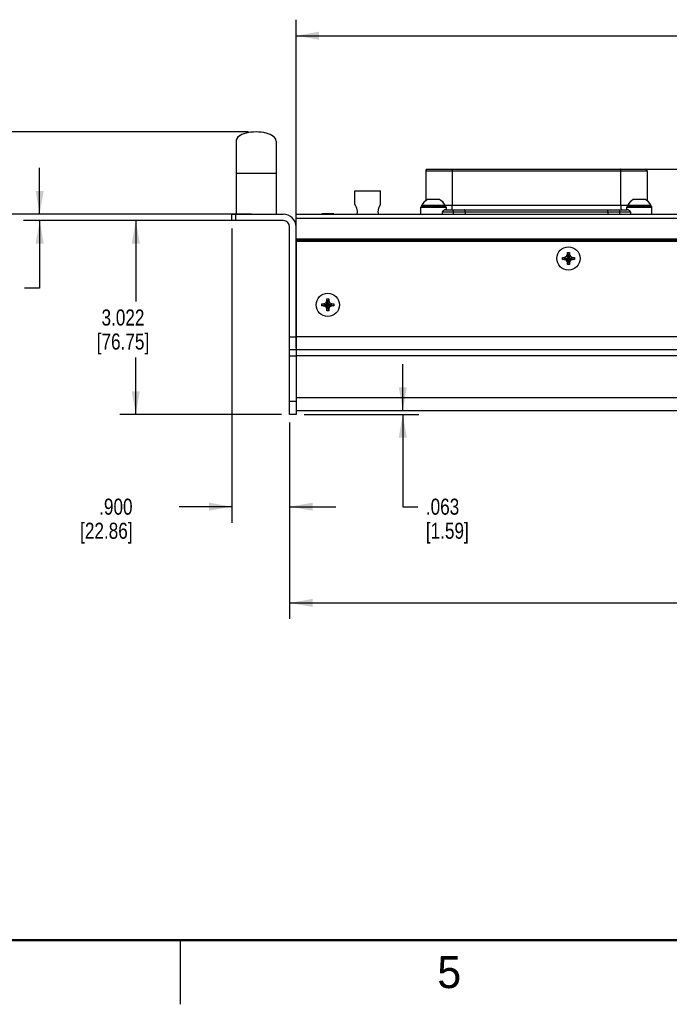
# Model space of a CAD drawing. Header units: inches. Extents: x 0 to 34, y 0 to 22.
# Tile 78 of 119: x 11.5 to 16.6, y 0 to 7.7. Entities that reach past the tile are written whole.
import ezdxf

# ---------------------------------------------------------------- set-up
doc = ezdxf.new("R2010")
doc.units = ezdxf.units.IN
doc.header["$LTSCALE"] = 1.87
doc.header["$MEASUREMENT"] = 0
doc.layers.get('0').update_dxf_attribs({"linetype": 'CONTINUOUS'})
doc.layers.add('02___PRT_ALL_AXES', color=7, linetype='CONTINUOUS')
doc.layers.add('DIMENSIONS', color=7, linetype='CONTINUOUS')
doc.styles.get("Standard").update_dxf_attribs({"font": 'txt', "width": 0.8})
doc.styles.add('TEXTSTYLE_2', font='txt')
doc.dimstyles.new('DIMSTYLE_1', dxfattribs={"dimtxt": 0.125, "dimasz": 0.18, "dimexe": 0.125, "dimexo": 0.0625, "dimgap": 0.0625, "dimtad": 0, "dimtih": 1, "dimtoh": 1, "dimdec": 3, "dimlfac": 2, "dimzin": 4, "dimdsep": 46, "dimtxsty": 'STANDARD', "dimblk": '_FILLED', "dimblk1": '_FILLED', "dimblk2": '_FILLED', "dimcen": 0.09, "dimadec": 0, "dimazin": 0, "dimtp": 0.001, "dimtm": 0.001, "dimtfac": 1, "dimtdec": 3, "dimtofl": 0, "dimtmove": 0, "dimatfit": 3, "dimldrblk": '_FILLED', "dimfxl": 1, "dimtolj": 1, "dimtzin": 4, "dimarcsym": 0})

# ---------------------------------------------------------------- blocks, each defined once
blk = doc.blocks.new('_FILLED')
at = {"color": 0, "linetype": 'BYBLOCK'}
blk.add_solid([(0, 0), (-1, 0.174), (-1, -0.174)], dxfattribs=at)
blk = doc.blocks.new('*D2')
at = {"layer": 'DIMENSIONS', "color": 2, "linetype": 'CONTINUOUS'}
for p, q in [((14.4847, 4.6279), (14.4847, 4.9879)), ((13.7145, 4.5966), (14.6097, 4.5966)), ((14.4847, 4.5966), (14.4847, 3.8779)), ((14.4847, 3.8779), (14.6022, 3.8779))]:
    blk.add_line(p, q, dxfattribs=at)
at = {"layer": 'DIMENSIONS', "color": 2, "linetype": 'CONTINUOUS', "xscale": 0.18, "yscale": 0.18, "zscale": 0.18}
for p, rotation in [((14.4847, 4.6279), 270), ((14.4847, 4.5966), 90)]:
    blk.add_blockref('_FILLED', p, dxfattribs=dict(at, rotation=rotation))
at = {"layer": 'DIMENSIONS', "color": 2, "linetype": 'CONTINUOUS', "insert": (14.6647, 3.9404), "char_height": 0.125, "width": 0.6, "attachment_point": 1, "line_spacing_factor": 0.9}
blk.add_mtext('.063\\P[1.59]', dxfattribs=at)
blk = doc.blocks.new('*D3')
at = {"layer": 'DIMENSIONS', "color": 2, "linetype": 'CONTINUOUS'}
for p, q in [((13.152, 6.0449), (13.152, 3.7529)), ((13.602, 4.5341), (13.602, 3.7529)), ((13.152, 3.8779), (12.7392, 3.8779)), ((13.602, 3.8779), (13.962, 3.8779))]:
    blk.add_line(p, q, dxfattribs=at)
at = {"layer": 'DIMENSIONS', "color": 2, "linetype": 'CONTINUOUS', "xscale": 0.18, "yscale": 0.18, "zscale": 0.18}
blk.add_blockref('_FILLED', (13.152, 3.8779), dxfattribs=at)
at = {"layer": 'DIMENSIONS', "color": 2, "linetype": 'CONTINUOUS', "xscale": 0.18, "yscale": 0.18, "zscale": 0.18, "rotation": 180}
blk.add_blockref('_FILLED', (13.602, 3.8779), dxfattribs=at)
at = {"layer": 'DIMENSIONS', "color": 2, "linetype": 'CONTINUOUS', "insert": (12.3767, 3.9404), "char_height": 0.125, "width": 0.7, "attachment_point": 3, "line_spacing_factor": 0.9}
blk.add_mtext('.900\\P[22.86]', dxfattribs=at)
blk = doc.blocks.new('*D4')
at = {"layer": 'DIMENSIONS', "color": 2, "linetype": 'CONTINUOUS'}
for p, q in [((13.602, 4.5341), (13.602, 3.0029)), ((22.202, 4.5341), (22.202, 3.0029)), ((13.602, 3.1279), (17.4395, 3.1279)), ((22.202, 3.1279), (18.3645, 3.1279))]:
    blk.add_line(p, q, dxfattribs=at)
at = {"layer": 'DIMENSIONS', "color": 2, "linetype": 'CONTINUOUS', "xscale": 0.18, "yscale": 0.18, "zscale": 0.18, "rotation": 180}
blk.add_blockref('_FILLED', (13.602, 3.1279), dxfattribs=at)
at = {"layer": 'DIMENSIONS', "color": 2, "linetype": 'CONTINUOUS', "xscale": 0.18, "yscale": 0.18, "zscale": 0.18}
blk.add_blockref('_FILLED', (22.202, 3.1279), dxfattribs=at)
at = {"layer": 'DIMENSIONS', "color": 2, "linetype": 'CONTINUOUS', "insert": (17.802, 3.1904), "char_height": 0.125, "width": 0.8, "attachment_point": 2, "line_spacing_factor": 0.9}
blk.add_mtext('17.200\\P[436.88]', dxfattribs=at)
blk = doc.blocks.new('*D6')
at = {"layer": 'DIMENSIONS', "color": 2, "linetype": 'CONTINUOUS'}
for p, q in [((13.121, 6.1074), (12.277, 6.1074)), ((12.402, 6.1074), (12.402, 5.477)), ((12.402, 4.5966), (12.402, 5.0395)), ((13.5395, 4.5966), (12.277, 4.5966))]:
    blk.add_line(p, q, dxfattribs=at)
at = {"layer": 'DIMENSIONS', "color": 2, "linetype": 'CONTINUOUS', "xscale": 0.18, "yscale": 0.18, "zscale": 0.18}
for p, rotation in [((12.402, 6.1074), 90), ((12.402, 4.5966), 270)]:
    blk.add_blockref('_FILLED', p, dxfattribs=dict(at, rotation=rotation))
at = {"layer": 'DIMENSIONS', "color": 2, "linetype": 'CONTINUOUS', "insert": (12.302, 5.4145), "char_height": 0.125, "width": 0.7, "attachment_point": 2, "line_spacing_factor": 0.9}
blk.add_mtext('3.022\\P[76.75]', dxfattribs=at)
blk = doc.blocks.new('*D7')
at = {"layer": 'DIMENSIONS', "color": 2, "linetype": 'CONTINUOUS'}
for p, q in [((11.652, 6.1574), (11.652, 6.5174)), ((13.3052, 6.1574), (11.527, 6.1574)), ((13.3052, 6.1074), (11.527, 6.1074)), ((11.652, 6.1074), (11.652, 5.5796)), ((11.652, 5.5796), (11.5345, 5.5796))]:
    blk.add_line(p, q, dxfattribs=at)
at = {"layer": 'DIMENSIONS', "color": 2, "linetype": 'CONTINUOUS', "xscale": 0.18, "yscale": 0.18, "zscale": 0.18}
for p, rotation in [((11.652, 6.1574), 270), ((11.652, 6.1074), 90)]:
    blk.add_blockref('_FILLED', p, dxfattribs=dict(at, rotation=rotation))
at = {"layer": 'DIMENSIONS', "color": 2, "linetype": 'CONTINUOUS', "insert": (11.272, 5.6421), "char_height": 0.125, "width": 0.6, "attachment_point": 3, "line_spacing_factor": 0.9}
blk.add_mtext('.100\\P[2.54]', dxfattribs=at)
blk = doc.blocks.new('*D8')
at = {"layer": 'DIMENSIONS', "color": 2, "linetype": 'CONTINUOUS'}
for p, q in [((10.902, 6.798), (10.902, 7.158)), ((13.2775, 6.798), (10.777, 6.798)), ((13.3052, 6.1574), (10.777, 6.1574)), ((10.902, 6.1574), (10.902, 5.7974))]:
    blk.add_line(p, q, dxfattribs=at)
at = {"layer": 'DIMENSIONS', "color": 2, "linetype": 'CONTINUOUS', "xscale": 0.18, "yscale": 0.18, "zscale": 0.18}
for p, rotation in [((10.902, 6.798), 270), ((10.902, 6.1574), 90)]:
    blk.add_blockref('_FILLED', p, dxfattribs=dict(at, rotation=rotation))
at = {"layer": 'DIMENSIONS', "color": 2, "linetype": 'CONTINUOUS', "insert": (10.802, 6.6359), "char_height": 0.125, "width": 0.7, "attachment_point": 2, "line_spacing_factor": 0.9}
blk.add_mtext('1.281\\P[32.54]', dxfattribs=at)
blk = doc.blocks.new('*D10')
at = {"layer": 'DIMENSIONS', "color": 2, "linetype": 'CONTINUOUS'}
for p, q in [((23.402, 6.5073), (23.402, 7.271)), ((23.402, 7.271), (23.5195, 7.271)), ((16.2465, 6.5073), (23.527, 6.5073)), ((22.2145, 6.1574), (23.527, 6.1574)), ((23.402, 6.1574), (23.402, 5.7974))]:
    blk.add_line(p, q, dxfattribs=at)
at = {"layer": 'DIMENSIONS', "color": 2, "linetype": 'CONTINUOUS', "xscale": 0.18, "yscale": 0.18, "zscale": 0.18}
for p, rotation in [((23.402, 6.5073), 270), ((23.402, 6.1574), 90)]:
    blk.add_blockref('_FILLED', p, dxfattribs=dict(at, rotation=rotation))
at = {"layer": 'DIMENSIONS', "color": 2, "linetype": 'CONTINUOUS', "insert": (23.582, 7.3335), "char_height": 0.125, "width": 0.7, "attachment_point": 1, "line_spacing_factor": 0.9}
blk.add_mtext('.700\\P[17.77]', dxfattribs=at)
blk = doc.blocks.new('*D22')
at = {"layer": 'DIMENSIONS', "color": 2, "linetype": 'CONTINUOUS'}
for p, q in [((13.652, 5.1141), (13.652, 7.6727)), ((22.152, 4.9107), (22.152, 7.6727)), ((13.652, 7.5477), (17.4895, 7.5477)), ((22.152, 7.5477), (18.3145, 7.5477))]:
    blk.add_line(p, q, dxfattribs=at)
at = {"layer": 'DIMENSIONS', "color": 2, "linetype": 'CONTINUOUS', "xscale": 0.18, "yscale": 0.18, "zscale": 0.18, "rotation": 180}
blk.add_blockref('_FILLED', (13.652, 7.5477), dxfattribs=at)
at = {"layer": 'DIMENSIONS', "color": 2, "linetype": 'CONTINUOUS', "xscale": 0.18, "yscale": 0.18, "zscale": 0.18}
blk.add_blockref('_FILLED', (22.152, 7.5477), dxfattribs=at)
at = {"layer": 'DIMENSIONS', "color": 2, "linetype": 'CONTINUOUS', "insert": (17.852, 7.6102), "char_height": 0.125, "width": 0.7, "attachment_point": 2, "line_spacing_factor": 0.9}
blk.add_mtext('17.000\\P[431.8]', dxfattribs=at)

msp = doc.modelspace()

# ---------------------------------------------------------------- linework, layer by layer
at = {"color": 7, "linetype": 'CONTINUOUS'}
for p, q in [((13.18374, 6.72738), (13.18374, 6.15738)), ((13.49624, 6.72738), (13.49624, 6.15738)), ((13.18374, 6.47738), (13.49624, 6.47738)), ((14.66351, 6.49546), (14.66351, 6.26215)), ((14.66351, 6.49546), (16.39048, 6.49546)), ((14.67532, 6.50727), (16.37867, 6.50727)), ((14.86856, 6.49546), (14.86856, 6.2238)), ((16.18543, 6.2238), (16.18543, 6.49546)), ((16.39048, 6.49546), (16.39048, 6.26215)), ((14.63329, 6.21987), (14.8144, 6.21987)), ((14.63359, 6.21987), (14.63359, 6.22744)), ((14.63359, 6.22744), (14.81409, 6.22744)), ((14.77134, 6.27037), (14.67634, 6.27037)), ((14.81409, 6.21987), (14.81409, 6.22744)), ((16.23989, 6.2238), (14.81409, 6.2238)), ((16.23959, 6.21987), (16.42069, 6.21987)), ((16.23989, 6.21987), (16.23989, 6.22744)), ((16.23989, 6.22744), (16.42039, 6.22744)), ((16.37764, 6.27037), (16.28264, 6.27037)), ((16.42039, 6.21987), (16.42039, 6.22744)), ((13.15199, 6.10738), (13.15199, 6.15738)), ((13.15199, 6.15738), (13.55199, 6.15738)), ((13.18349, 6.10738), (13.18349, 6.15738)), ((13.65199, 6.15738), (22.15199, 6.15738)), ((13.65199, 5.94438), (13.65199, 6.15728)), ((13.94714, 6.15938), (13.85214, 6.15938)), ((14.62542, 6.15738), (14.62542, 6.21199)), ((14.62542, 6.21199), (14.82227, 6.21199)), ((14.79344, 6.15738), (14.79344, 6.17656)), ((14.79344, 6.17656), (16.26055, 6.17656)), ((14.81797, 6.19231), (16.23601, 6.19231)), ((14.82227, 6.21199), (14.82227, 6.19231)), ((14.87727, 6.17656), (14.87727, 6.15738)), ((14.9708, 6.17656), (14.9708, 6.15738)), ((16.08319, 6.17656), (16.08319, 6.15738)), ((16.17672, 6.15738), (16.17672, 6.17656)), ((16.23172, 6.19231), (16.23172, 6.21199)), ((16.23172, 6.21199), (16.42857, 6.21199)), ((16.26055, 6.17656), (16.26055, 6.15738)), ((16.42857, 6.15738), (16.42857, 6.21199)), ((13.55199, 6.10738), (13.15199, 6.10738)), ((13.65199, 6.12588), (22.15199, 6.12588)), ((13.60199, 4.59663), (13.60199, 6.05738)), ((13.65199, 5.96438), (22.15199, 5.96438)), ((13.65199, 5.95438), (22.15199, 5.95438)), ((15.76044, 5.82869), (15.76949, 5.84438)), ((15.76949, 5.84438), (15.76949, 5.85938)), ((15.76949, 5.76488), (15.78449, 5.85938)), ((15.78449, 5.76488), (15.76949, 5.85938)), ((15.76949, 5.85938), (15.78449, 5.85938)), ((15.76949, 5.77988), (15.78449, 5.84438)), ((15.78449, 5.77988), (15.76949, 5.84438)), ((15.78449, 5.85938), (15.78449, 5.84438)), ((15.78449, 5.84438), (15.79355, 5.82869)), ((15.72974, 5.80463), (15.72974, 5.81963)), ((15.72974, 5.81963), (15.82424, 5.80463)), ((15.72974, 5.81963), (15.74474, 5.81963)), ((15.72974, 5.80463), (15.82424, 5.81963)), ((15.74474, 5.80463), (15.72974, 5.80463)), ((15.74474, 5.81963), (15.76044, 5.82869)), ((15.74474, 5.81963), (15.80924, 5.80463)), ((15.74474, 5.80463), (15.80924, 5.81963)), ((15.76044, 5.79557), (15.74474, 5.80463)), ((15.76044, 5.79557), (15.79355, 5.82869)), ((15.76044, 5.82869), (15.79355, 5.79557)), ((15.76949, 5.77988), (15.76044, 5.79557)), ((15.76949, 5.76488), (15.76949, 5.77988)), ((15.78449, 5.76488), (15.76949, 5.76488)), ((15.79355, 5.79557), (15.78449, 5.77988)), ((15.78449, 5.77988), (15.78449, 5.76488)), ((15.79355, 5.82869), (15.80924, 5.81963)), ((15.80924, 5.80463), (15.79355, 5.79557)), ((15.80924, 5.81963), (15.82424, 5.81963)), ((15.82424, 5.80463), (15.80924, 5.80463)), ((15.82424, 5.81963), (15.82424, 5.80463)), ((13.85239, 5.44303), (13.85239, 5.45803)), ((13.85239, 5.45803), (13.94689, 5.44303)), ((13.85239, 5.45803), (13.86739, 5.45803)), ((13.85239, 5.44303), (13.94689, 5.45803)), ((13.86739, 5.45803), (13.88309, 5.46709)), ((13.86739, 5.45803), (13.93189, 5.44303)), ((13.86739, 5.44303), (13.93189, 5.45803)), ((13.88309, 5.46709), (13.89214, 5.48278)), ((13.88309, 5.46709), (13.9162, 5.43397)), ((13.88309, 5.43397), (13.9162, 5.46709)), ((13.89214, 5.48278), (13.89214, 5.49778)), ((13.89214, 5.40328), (13.90714, 5.49778)), ((13.90714, 5.40328), (13.89214, 5.49778)), ((13.89214, 5.49778), (13.90714, 5.49778)), ((13.90714, 5.41828), (13.89214, 5.48278)), ((13.89214, 5.41828), (13.90714, 5.48278)), ((13.90714, 5.49778), (13.90714, 5.48278)), ((13.90714, 5.48278), (13.9162, 5.46709)), ((13.9162, 5.46709), (13.93189, 5.45803)), ((13.93189, 5.45803), (13.94689, 5.45803)), ((13.94689, 5.45803), (13.94689, 5.44303)), ((13.86739, 5.44303), (13.85239, 5.44303)), ((13.88309, 5.43397), (13.86739, 5.44303)), ((13.89214, 5.41828), (13.88309, 5.43397)), ((13.89214, 5.40328), (13.89214, 5.41828)), ((13.90714, 5.40328), (13.89214, 5.40328)), ((13.9162, 5.43397), (13.90714, 5.41828)), ((13.90714, 5.41828), (13.90714, 5.40328)), ((13.93189, 5.44303), (13.9162, 5.43397)), ((13.94689, 5.44303), (13.93189, 5.44303)), ((13.60199, 5.20163), (13.65199, 5.20163)), ((13.65199, 5.1441), (13.65199, 5.09333)), ((13.60199, 5.10163), (13.65199, 5.10163)), ((13.65199, 5.05163), (13.60199, 5.05163)), ((13.65199, 4.69663), (13.60199, 4.69663)), ((13.65199, 4.69698), (13.65199, 4.59663)), ((13.65199, 4.59663), (13.60199, 4.59663))]:
    msp.add_line(p, q, dxfattribs=at)
at = {"color": 3, "linetype": 'CONTINUOUS'}
for p, q in [((13.65199, 5.94438), (13.65199, 5.1441)), ((22.15199, 5.94438), (13.65199, 5.94438)), ((13.65199, 5.20288), (22.15199, 5.20288)), ((13.65199, 5.10288), (22.15199, 5.10288)), ((13.65199, 5.09333), (13.65199, 4.69698)), ((22.15199, 5.05288), (13.65199, 5.05288)), ((13.65199, 4.72788), (22.15199, 4.72788)), ((13.65199, 4.62788), (22.15199, 4.62788))]:
    msp.add_line(p, q, dxfattribs=at)
at = {"color": 2, "linetype": 'CONTINUOUS'}
msp.add_line((12.75002, 0), (12.75002, 0.5), dxfattribs=at)
at = {"color": 7, "linetype": 'CONTINUOUS', "const_width": 0.02}
msp.add_lwpolyline([(0.50002, 0.5), (33.50002, 0.5)], dxfattribs=at)
at = {"color": 7, "linetype": 'CONTINUOUS'}
for centre, radius, start, end in [((14.67532, 6.49546), 0.01181, 90, 180), ((16.37867, 6.49546), 0.01181, 0, 90), ((14.63329, 6.21199), 0.00787, 90, 180), ((14.72384, 6.18031), 0.10182, 117.809202, 152.424863), ((14.72384, 6.18031), 0.10182, 27.575137, 62.190798), ((14.8144, 6.21199), 0.00787, 0, 90), ((16.23959, 6.21199), 0.00787, 90, 180), ((16.33014, 6.18031), 0.10182, 117.809202, 152.424863), ((16.33014, 6.18031), 0.10182, 27.575137, 62.190798), ((16.42069, 6.21199), 0.00787, 0, 90), ((13.55199, 6.05738), 0.1, 0, 90), ((13.55199, 6.05738), 0.05, 0, 90)]:
    msp.add_arc(centre, radius, start, end, dxfattribs=at)
for major_axis, start_param, end_param in [((-0.15625, 0), 3.1415927, 6.2831853), ((0.15625, 0), 0, 3.1415927)]:
    msp.add_ellipse((13.33999, 6.72738), major_axis=major_axis, ratio=0.452, start_param=start_param, end_param=end_param, dxfattribs=at)
for points, knots in [([(14.87003, 6.50727), (14.87002, 6.50727), (14.87, 6.50726), (14.86996, 6.50725), (14.86993, 6.50724), (14.86989, 6.50721), (14.86985, 6.50718), (14.86982, 6.50714), (14.86978, 6.50709), (14.86973, 6.50702), (14.86967, 6.50691), (14.8696, 6.50675), (14.86953, 6.50657), (14.86947, 6.50636), (14.8694, 6.50613), (14.86934, 6.50586), (14.86928, 6.50558), (14.86921, 6.50527), (14.86916, 6.50494), (14.86908, 6.50445), (14.86899, 6.50378), (14.86889, 6.50293), (14.86881, 6.502), (14.86873, 6.50101), (14.86867, 6.49996), (14.86862, 6.49887), (14.86859, 6.49775), (14.86857, 6.49661), (14.86856, 6.49584), (14.86856, 6.49546)], [0, 0, 0, 0, 0.0029973, 0.0061095, 0.0094359, 0.0130577, 0.0170369, 0.0214198, 0.0262405, 0.0315237, 0.0435432, 0.0575794, 0.0736698, 0.0918174, 0.1120094, 0.1342239, 0.1584328, 0.1845947, 0.2126508, 0.2425389, 0.307554, 0.3790897, 0.4564603, 0.5389418, 0.6257826, 0.716192, 0.8093605, 0.9043201, 1, 1, 1, 1]), ([(16.18543, 6.49546), (16.18543, 6.49584), (16.18542, 6.49661), (16.1854, 6.49775), (16.18537, 6.49887), (16.18532, 6.49996), (16.18526, 6.50101), (16.18518, 6.502), (16.1851, 6.50293), (16.185, 6.50378), (16.18491, 6.50445), (16.18483, 6.50494), (16.18477, 6.50527), (16.18471, 6.50558), (16.18465, 6.50586), (16.18459, 6.50613), (16.18452, 6.50636), (16.18445, 6.50657), (16.18439, 6.50675), (16.18432, 6.50691), (16.18426, 6.50702), (16.18421, 6.50709), (16.18417, 6.50714), (16.18414, 6.50718), (16.1841, 6.50721), (16.18406, 6.50724), (16.18403, 6.50725), (16.18399, 6.50726), (16.18397, 6.50727), (16.18395, 6.50727)], [0, 0, 0, 0, 0.0956799, 0.1906395, 0.283808, 0.3742174, 0.4610582, 0.5435397, 0.6209103, 0.692446, 0.7574611, 0.7873492, 0.8154053, 0.8415672, 0.8657761, 0.8879906, 0.9081826, 0.9263302, 0.9424206, 0.9564568, 0.9684763, 0.9737595, 0.9785802, 0.9829631, 0.9869423, 0.9905641, 0.9938905, 0.9970027, 1, 1, 1, 1]), ([(14.86856, 6.2238), (14.86856, 6.22292), (14.86855, 6.22116), (14.86851, 6.21854), (14.86844, 6.21595), (14.86835, 6.21342), (14.86823, 6.21097), (14.86808, 6.2086), (14.86791, 6.20634), (14.86772, 6.20421), (14.8675, 6.20221), (14.8673, 6.20064), (14.86713, 6.19947), (14.867, 6.19865), (14.86687, 6.19788), (14.86673, 6.19715), (14.86659, 6.19647), (14.86644, 6.19583), (14.8663, 6.19525), (14.86615, 6.19472), (14.86599, 6.19424), (14.86584, 6.19381), (14.86568, 6.19343), (14.86557, 6.1932), (14.86551, 6.1931)], [0, 0, 0, 0, 0.0853291, 0.1701859, 0.2538682, 0.3357368, 0.4152503, 0.4918775, 0.5651007, 0.6344115, 0.6993199, 0.759402, 0.7875075, 0.8142566, 0.8396082, 0.8635267, 0.8859776, 0.9069277, 0.926346, 0.9442096, 0.9605075, 0.9752348, 0.9883941, 1, 1, 1, 1]), ([(16.18543, 6.2238), (16.18543, 6.22292), (16.18543, 6.22116), (16.18548, 6.21854), (16.18554, 6.21595), (16.18564, 6.21342), (16.18576, 6.21097), (16.18591, 6.2086), (16.18608, 6.20634), (16.18627, 6.20421), (16.18649, 6.20221), (16.18669, 6.20064), (16.18686, 6.19947), (16.18699, 6.19865), (16.18712, 6.19788), (16.18726, 6.19715), (16.1874, 6.19647), (16.18754, 6.19583), (16.18769, 6.19525), (16.18784, 6.19472), (16.18799, 6.19424), (16.18815, 6.19381), (16.18831, 6.19343), (16.18842, 6.1932), (16.18848, 6.1931)], [0, 0, 0, 0, 0.0853291, 0.1701859, 0.2538682, 0.3357368, 0.4152503, 0.4918775, 0.5651007, 0.6344115, 0.6993199, 0.759402, 0.7875075, 0.8142566, 0.8396082, 0.8635267, 0.8859776, 0.9069277, 0.926346, 0.9442096, 0.9605075, 0.9752348, 0.9883941, 1, 1, 1, 1]), ([(14.81797, 6.19231), (14.81781, 6.19231), (14.81748, 6.19229), (14.81697, 6.19222), (14.81643, 6.1921), (14.81587, 6.19194), (14.81529, 6.19175), (14.81469, 6.19152), (14.81406, 6.19126), (14.81342, 6.19097), (14.81275, 6.19065), (14.81206, 6.19031), (14.81135, 6.18994), (14.81062, 6.18955), (14.80987, 6.18913), (14.80884, 6.18854), (14.8075, 6.18775), (14.80584, 6.18675), (14.80442, 6.18587), (14.80325, 6.18513), (14.80235, 6.18455), (14.80143, 6.18396), (14.8005, 6.18335), (14.79956, 6.18272), (14.79877, 6.18218), (14.79813, 6.18173), (14.79765, 6.18139), (14.79716, 6.18103), (14.79668, 6.18067), (14.7962, 6.18029), (14.79572, 6.17989), (14.79532, 6.17955), (14.79501, 6.17926), (14.79478, 6.17903), (14.79455, 6.17879), (14.79433, 6.17854), (14.79415, 6.17832), (14.79402, 6.17813), (14.79392, 6.17799), (14.79382, 6.17784), (14.79374, 6.17768), (14.79366, 6.17751), (14.79356, 6.17727), (14.79347, 6.17696), (14.79344, 6.17669), (14.79344, 6.17656)], [0, 0, 0, 0, 0.0162778, 0.0335359, 0.051847, 0.0712469, 0.0917515, 0.1133582, 0.1360529, 0.1598146, 0.184616, 0.2104293, 0.2372245, 0.2649718, 0.2936414, 0.3232046, 0.3849013, 0.4498585, 0.5179005, 0.553033, 0.5888882, 0.6254573, 0.6627369, 0.7007321, 0.7394606, 0.7591111, 0.7789622, 0.7990255, 0.8193174, 0.8398616, 0.8606942, 0.8818711, 0.8926162, 0.9034866, 0.9145051, 0.925703, 0.9371242, 0.9429374, 0.9488316, 0.9548174, 0.9609082, 0.9671181, 0.9734552, 0.9865261, 1, 1, 1, 1]), ([(14.86551, 6.1931), (14.86548, 6.19303), (14.86541, 6.19292), (14.8653, 6.19276), (14.86519, 6.19262), (14.86508, 6.19251), (14.86497, 6.19242), (14.86486, 6.19235), (14.86475, 6.19232), (14.86467, 6.19231), (14.86464, 6.19231)], [0, 0, 0, 0, 0.1737668, 0.3310367, 0.4725587, 0.5993903, 0.7130326, 0.815604, 0.9100116, 1, 1, 1, 1]), ([(14.86717, 6.19231), (14.86734, 6.19231), (14.86767, 6.19229), (14.86816, 6.19224), (14.86866, 6.19214), (14.86914, 6.19201), (14.86963, 6.19184), (14.87027, 6.19156), (14.87106, 6.19112), (14.87196, 6.19045), (14.87281, 6.18965), (14.87361, 6.18873), (14.87434, 6.18769), (14.875, 6.18654), (14.87559, 6.1853), (14.8761, 6.18398), (14.87652, 6.18258), (14.87685, 6.18112), (14.87709, 6.17963), (14.87724, 6.1781), (14.87727, 6.17707), (14.87727, 6.17656)], [0, 0, 0, 0, 0.0240996, 0.0483177, 0.0727237, 0.0973836, 0.12236, 0.1477128, 0.1997549, 0.2539515, 0.3106033, 0.3698668, 0.4317728, 0.4962707, 0.5631996, 0.6323318, 0.7033997, 0.7760972, 0.8500863, 0.9249041, 1, 1, 1, 1]), ([(14.9708, 6.17656), (14.9708, 6.17709), (14.97078, 6.17815), (14.9707, 6.17972), (14.97055, 6.18125), (14.97035, 6.18273), (14.9701, 6.18415), (14.9698, 6.18548), (14.96946, 6.18671), (14.96914, 6.18767), (14.96886, 6.18838), (14.96864, 6.18888), (14.96842, 6.18934), (14.96819, 6.18977), (14.96795, 6.19017), (14.96771, 6.19054), (14.96746, 6.19087), (14.96721, 6.19117), (14.96695, 6.19143), (14.96669, 6.19167), (14.96642, 6.19186), (14.96615, 6.19202), (14.96588, 6.19215), (14.96561, 6.19224), (14.96533, 6.19229), (14.96515, 6.19231), (14.96506, 6.19231)], [0, 0, 0, 0, 0.0893908, 0.1780576, 0.2649189, 0.3490811, 0.4298444, 0.5065532, 0.57869, 0.6458022, 0.6773651, 0.7075665, 0.7363912, 0.7638288, 0.7898751, 0.8145397, 0.837854, 0.8598618, 0.8806201, 0.9002023, 0.9187027, 0.9362407, 0.9529603, 0.9690295, 0.9846392, 1, 1, 1, 1]), ([(16.08319, 6.17656), (16.08319, 6.17709), (16.0832, 6.17815), (16.08329, 6.17972), (16.08344, 6.18125), (16.08363, 6.18273), (16.08389, 6.18415), (16.08418, 6.18548), (16.08453, 6.18671), (16.08485, 6.18767), (16.08513, 6.18838), (16.08535, 6.18888), (16.08557, 6.18934), (16.0858, 6.18977), (16.08604, 6.19017), (16.08628, 6.19054), (16.08653, 6.19087), (16.08678, 6.19117), (16.08704, 6.19143), (16.0873, 6.19167), (16.08757, 6.19186), (16.08784, 6.19202), (16.08811, 6.19215), (16.08838, 6.19224), (16.08866, 6.19229), (16.08884, 6.19231), (16.08893, 6.19231)], [0, 0, 0, 0, 0.089391, 0.1780579, 0.2649195, 0.3490821, 0.4298456, 0.5065537, 0.5786895, 0.6458017, 0.6773655, 0.7075681, 0.7363941, 0.7638327, 0.7898792, 0.8145431, 0.8378558, 0.8598615, 0.8806176, 0.9001981, 0.9186977, 0.9362361, 0.9529569, 0.9690275, 0.9846386, 1, 1, 1, 1]), ([(16.17672, 6.17656), (16.17672, 6.17707), (16.17675, 6.1781), (16.17689, 6.17963), (16.17713, 6.18112), (16.17747, 6.18258), (16.17789, 6.18398), (16.1784, 6.1853), (16.17899, 6.18654), (16.17965, 6.18769), (16.18038, 6.18873), (16.18118, 6.18965), (16.18203, 6.19045), (16.18293, 6.19112), (16.18371, 6.19156), (16.18436, 6.19184), (16.18484, 6.19201), (16.18533, 6.19214), (16.18583, 6.19224), (16.18632, 6.19229), (16.18665, 6.19231), (16.18682, 6.19231)], [0, 0, 0, 0, 0.0750959, 0.1499137, 0.2239028, 0.2966003, 0.3676682, 0.4368004, 0.5037293, 0.5682272, 0.6301332, 0.6893967, 0.7460485, 0.8002451, 0.8522872, 0.87764, 0.9026164, 0.9272763, 0.9516823, 0.9759004, 1, 1, 1, 1]), ([(16.18848, 6.1931), (16.18851, 6.19303), (16.18858, 6.19292), (16.18869, 6.19276), (16.1888, 6.19262), (16.18891, 6.19251), (16.18902, 6.19242), (16.18913, 6.19235), (16.18924, 6.19232), (16.18931, 6.19231), (16.18935, 6.19231)], [0, 0, 0, 0, 0.1737668, 0.3310367, 0.4725587, 0.5993903, 0.7130326, 0.815604, 0.9100116, 1, 1, 1, 1]), ([(16.26055, 6.17656), (16.26055, 6.17663), (16.26054, 6.17676), (16.2605, 6.17702), (16.26043, 6.17727), (16.26033, 6.17751), (16.26023, 6.17773), (16.2601, 6.17794), (16.25997, 6.17813), (16.25984, 6.17832), (16.25966, 6.17854), (16.25944, 6.17879), (16.25921, 6.17903), (16.25898, 6.17926), (16.25874, 6.17948), (16.25851, 6.17969), (16.25819, 6.17996), (16.25779, 6.18029), (16.25731, 6.18067), (16.25682, 6.18103), (16.25618, 6.1815), (16.25539, 6.18207), (16.25443, 6.18272), (16.25349, 6.18335), (16.25256, 6.18396), (16.25164, 6.18455), (16.25074, 6.18513), (16.24957, 6.18587), (16.24815, 6.18675), (16.24649, 6.18775), (16.2449, 6.18868), (16.24362, 6.18941), (16.24264, 6.18994), (16.24193, 6.19031), (16.24124, 6.19065), (16.24057, 6.19097), (16.23992, 6.19126), (16.2393, 6.19152), (16.2387, 6.19175), (16.23811, 6.19194), (16.23756, 6.1921), (16.23702, 6.19222), (16.23651, 6.19229), (16.23618, 6.19231), (16.23601, 6.19231)], [0, 0, 0, 0, 0.0067706, 0.01349, 0.0265605, 0.0328974, 0.0391072, 0.0511804, 0.0570746, 0.0628878, 0.0743089, 0.0855067, 0.0965253, 0.1073956, 0.1181407, 0.1287773, 0.1393185, 0.160151, 0.1806951, 0.2009868, 0.2210499, 0.2605508, 0.2992789, 0.3372737, 0.374553, 0.4111218, 0.4469767, 0.4821089, 0.5501502, 0.6151069, 0.676803, 0.7350343, 0.7627813, 0.7895761, 0.8153891, 0.84019, 0.8639512, 0.8866456, 0.9082518, 0.9287558, 0.9481549, 0.966465, 0.9837225, 1, 1, 1, 1])]:
    msp.add_open_spline(points, degree=3, knots=knots, dxfattribs=at)
at = {"layer": '02___PRT_ALL_AXES', "color": 7, "linetype": 'CONTINUOUS'}
for p, q in [((14.11097, 6.23263), (14.11097, 6.33888)), ((14.11097, 6.33888), (14.31097, 6.33888)), ((14.31097, 6.23263), (14.31097, 6.33888)), ((14.11097, 6.23263), (14.11119, 6.23223)), ((14.31074, 6.23223), (14.31097, 6.23263))]:
    msp.add_line(p, q, dxfattribs=at)
at = {"layer": '02___PRT_ALL_AXES', "color": 3, "linetype": 'CONTINUOUS'}
for centre in [(15.77699, 5.81213), (13.89964, 5.45053)]:
    msp.add_circle(centre, 0.0905, dxfattribs=at)
at = {"layer": '02___PRT_ALL_AXES', "color": 7, "linetype": 'CONTINUOUS'}
for points, knots in [([(14.11119, 6.23223), (14.11233, 6.23021), (14.11558, 6.22417), (14.11972, 6.21537), (14.12344, 6.2055), (14.12604, 6.19649), (14.12786, 6.18668), (14.12829, 6.17985), (14.12829, 6.17638)], [0, 0, 0, 0, 0.1177301, 0.3482893, 0.4936164, 0.6534612, 0.8238558, 1, 1, 1, 1]), ([(14.29365, 6.17638), (14.29365, 6.17985), (14.29408, 6.18668), (14.29589, 6.1965), (14.2985, 6.20551), (14.30222, 6.21538), (14.30636, 6.22418), (14.30961, 6.23021), (14.31074, 6.23223)], [0, 0, 0, 0, 0.1761956, 0.346636, 0.5065166, 0.6518656, 0.8824075, 1, 1, 1, 1]), ([(14.12829, 6.17638), (14.12829, 6.17475), (14.12819, 6.17151), (14.12763, 6.16514), (14.12682, 6.16043), (14.12613, 6.15735)], [0, 0, 0, 0, 0.2544848, 0.507374, 1, 1, 1, 1]), ([(14.29581, 6.15735), (14.29512, 6.16043), (14.2943, 6.16514), (14.29375, 6.17151), (14.29365, 6.17475), (14.29365, 6.17638)], [0, 0, 0, 0, 0.4926266, 0.7455152, 1, 1, 1, 1])]:
    msp.add_open_spline(points, degree=3, knots=knots, dxfattribs=at)

# ---------------------------------------------------------------- texts
at = {"color": 2, "linetype": 'CONTINUOUS', "insert": (14.75404, 0.37622), "char_height": 0.25, "width": 0.25, "attachment_point": 1, "line_spacing_factor": 0.9, "style": 'TEXTSTYLE_2'}
msp.add_mtext('5', dxfattribs=at)

# ---------------------------------------------------------------- dimensions: what is measured, and where the dimension line sits
at = {"layer": 'DIMENSIONS', "color": 2, "linetype": 'CONTINUOUS'}
for base, p1, p2, picture, middle in [((22.15199, 7.54774), (13.65199, 5.05163), (22.15199, 4.84816), '*D22', (17.90199, 7.45399)), ((13.60199, 3.87788), (13.15199, 6.10738), (13.60199, 4.59663), '*D3', (12.32671, 3.78413)), ((22.20199, 3.12788), (13.60199, 4.59663), (22.20199, 4.59663), '*D4', (17.90199, 3.03413))]:
    dim = msp.add_linear_dim(base=base, p1=p1, p2=p2, dimstyle='DIMSTYLE_1', dxfattribs=at)
    dim.commit()
    dim.dimension.update_dxf_attribs({"geometry": picture, "text_midpoint": middle, "dimtype": 160})
for base, p1, p2, angle, picture, middle in [((23.40199, 6.50727), (22.15199, 6.15738), (16.18395, 6.50727), 90, '*D10', (23.93199, 7.17729)), ((10.90199, 6.79801), (13.36774, 6.15738), (13.33999, 6.79801), 90, '*D8', (10.90199, 6.47967)), ((11.65199, 6.15738), (13.36774, 6.10738), (13.36774, 6.15738), 90, '*D7', (11.17199, 5.48582)), ((12.40199416, 4.5966311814), (13.18349416, 6.1073811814), (13.60199416, 4.5966311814), 270, '*D6', (12.40199416, 5.2582561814)), ((14.4846707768, 4.6278811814), (13.65199416, 4.5966311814), (13.65199416, 4.6278811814), 90, '*D2', (14.9646707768, 3.7841311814))]:
    dim = msp.add_linear_dim(base=base, p1=p1, p2=p2, angle=angle, dimstyle='DIMSTYLE_1', dxfattribs=at)
    dim.commit()
    dim.dimension.update_dxf_attribs({"geometry": picture, "text_midpoint": middle, "dimtype": 160})

doc.saveas('drawing.dxf')
